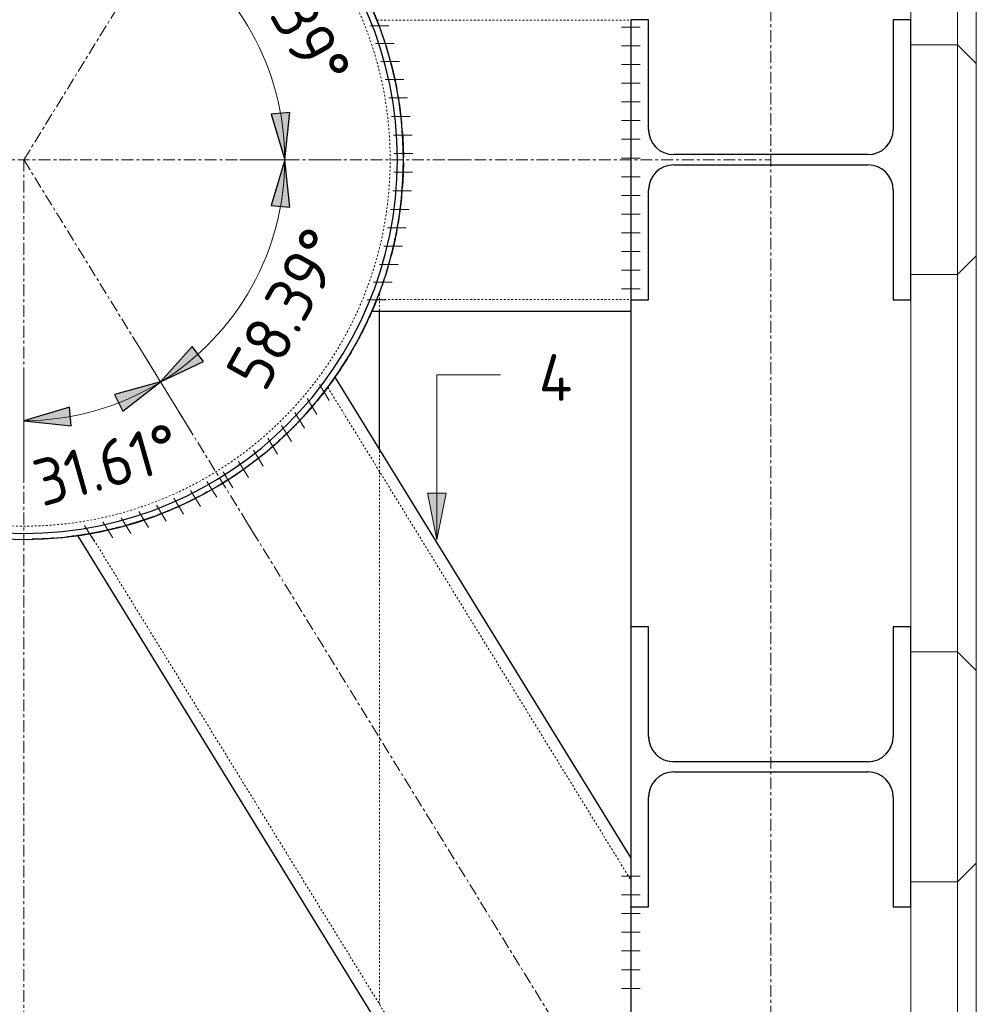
# Model space of a CAD drawing. Header units: millimetres. Extents: x -102180 to -55092, y -1328 to 109139.
# Tile 3 of 42: x -100850 to -99826, y 356 to 1410. Entities that reach past the tile are written whole.
import ezdxf

# ---------------------------------------------------------------- set-up
doc = ezdxf.new("R2010")
doc.units = ezdxf.units.MM
for name, pattern in [('Dash', [6.35, 3.175, -3.175]), ('Grid Line', [22.225, 12.7, -3.175, 3.175, -3.175]), ('XX-HIDDEN', [4, 2, -2])]:
    doc.linetypes.add(name, pattern=pattern)
for name, color, linetype, lineweight in [('Multi-Category Tags', 50, 'Continuous', 18), ('Multi-Category Tags-1', 7, 'Continuous', 18), ('N-CO-BC-BETONVORM-G', 50, 'Continuous', 25), ('N-CO-BC-BETONVORM-G-1', 50, 'XX-HIDDEN', 18), ('N-CO-BC-BETONVORM-GN', 10, 'XX-HIDDEN', 18), ('N-CO-KC-KUNSTSTOFVORM-G', 7, 'Continuous', 13), ('N-CO-SC-STAALVORM-G', 10, 'Continuous', 25), ('X-XX-AL-CONSTRUCTIELIJN-G-2', 7, 'Grid Line', 18), ('X-XX-AL-M', 7, 'Continuous', 18), ('X-XX-AL-M-20', 7, 'Continuous', 18), ('X_XX_AL_DETAIL1_G', 7, 'Continuous', 13)]:
    doc.layers.add(name, color=color, linetype=linetype, lineweight=lineweight)
doc.styles.add('NLCS-ISO', font='NLCS-ISO.ttf', dxfattribs={"height": 50})
doc.dimstyles.new('2_5_NLCS_arrow_fill', dxfattribs={"dimscale": 304.8, "dimtxt": 50.137748, "dimasz": 0.164042, "dimexe": 0.15748, "dimexo": 0.104987, "dimgap": 0.032808, "dimtad": 1, "dimdec": 0, "dimzin": 0, "dimdsep": 46, "dimtxsty": 'NLCS-ISO', "dimsah": 1, "dimcen": 0.09, "dimazin": 0, "dimtfac": 1, "dimtdec": 4, "dimtix": 1, "dimtmove": 2, "dimatfit": 3, "dimfxl": 1, "dimtvp": 1, "dimtolj": 1, "dimtzin": 0, "dimarcsym": 2})
doc.dimstyles.new('2_5_NLCS_arrow_fill_1', dxfattribs={"dimscale": 304.8, "dimtxt": 50.137748, "dimasz": 0.164042, "dimexe": 0.15748, "dimexo": 0.104987, "dimgap": 0.032808, "dimtad": 1, "dimdec": 0, "dimzin": 0, "dimdsep": 46, "dimtxsty": 'NLCS-ISO', "dimsah": 1, "dimcen": 0.09, "dimazin": 0, "dimtfac": 1, "dimtdec": 4, "dimtix": 1, "dimtmove": 0, "dimatfit": 3, "dimfxl": 1, "dimtvp": 1, "dimtolj": 1, "dimtzin": 0, "dimarcsym": 2})
doc.dimstyles.new('2_5_NLCS_arrow_fill_2', dxfattribs={"dimscale": 304.8, "dimtxt": 50.137748, "dimasz": 0.164042, "dimexe": 0.15748, "dimexo": 0.104987, "dimgap": 0.032808, "dimtad": 1, "dimdec": 0, "dimzin": 0, "dimdsep": 46, "dimtxsty": 'NLCS-ISO', "dimsah": 1, "dimcen": 0.09, "dimazin": 0, "dimtfac": 1, "dimtdec": 4, "dimtix": 1, "dimtmove": 2, "dimatfit": 3, "dimfxl": 1, "dimtvp": 1, "dimtolj": 1, "dimtzin": 0, "dimarcsym": 2})

# ---------------------------------------------------------------- blocks, each defined once
blk = doc.blocks.new('NLI_Balk_Buis - ø323_9_12_5-V1-Zijaanzicht geleidewerk enkel')
at = {"layer": 'N-CO-BC-BETONVORM-GN'}
for p, q in [((-100520.3, 1016.4), (-100195.8, 489)), ((-100774.9, 859.7), (-100195.8, -81.3))]:
    blk.add_line(p, q, dxfattribs=at)
blk = doc.blocks.new('SF_Stalen afdekplaat3 - SF_Stalen afdekplaat-3578293-Zijaanzicht geleidewerk enkel')
at = {"layer": 'N-CO-SC-STAALVORM-G'}
for start, end in [(360, 180), (180, 360)]:
    blk.add_arc((-100845.704043, 1260), 400, start, end, dxfattribs=at)
blk = doc.blocks.new('SF_Stalen afdekplaat4 - SF_Stalen afdekplaat-3578332-Zijaanzicht geleidewerk enkel')
at = {"layer": 'N-CO-SC-STAALVORM-G'}
for start, end in [(360, 180), (180, 360)]:
    blk.add_arc((-100845.704043, 1260), 400, start, end, dxfattribs=at)
blk = doc.blocks.new('NLI_Balk_Buis - ø323_9_12_5-3581718-Zijaanzicht geleidewerk enkel')
at = {"layer": 'N-CO-BC-BETONVORM-GN'}
for p, q in [((-100467.7, 1409.4), (-100195.7, 1409.4)), ((-100467.7, 1110.5), (-100195.7, 1110.5))]:
    blk.add_line(p, q, dxfattribs=at)
blk = doc.blocks.new('GM_Hakorit_2850 - GM_Hakorit_2850-3594086-Zijaanzicht geleidewerk enkel')
at = {"layer": 'N-CO-KC-KUNSTSTOFVORM-G'}
for p, q in [((-99825.7, 1806.9), (-99825.7, 1363.1)), ((-99845.7, 1787), (-99845.7, 1383)), ((-99895.7, 1410), (-99895.7, 1760)), ((-99825.7, 1156.9), (-99825.7, 713.1)), ((-99845.7, 1137), (-99845.7, 733)), ((-99895.7, 760), (-99895.7, 1110)), ((-99825.7, 506.9), (-99825.7, 63.1)), ((-99845.7, 487), (-99845.7, 83)), ((-99895.7, 110), (-99895.7, 460))]:
    blk.add_line(p, q, dxfattribs=at)
blk = doc.blocks.new('GM_Hakorit_1120 - GM_Hakorit_1120-3596844-Zijaanzicht geleidewerk enkel')
at = {"layer": 'N-CO-KC-KUNSTSTOFVORM-G'}
for p, q in [((-99845.704043, 2683), (-99895.704043, 2683)), ((-99845.704043, 2437), (-99845.704043, 2683)), ((-99845.704043, 2683), (-99825.704043, 2663)), ((-99825.704043, 2663), (-99825.704043, 2457)), ((-99825.704043, 2457), (-99845.704043, 2437)), ((-99895.704043, 2437), (-99845.704043, 2437))]:
    blk.add_line(p, q, dxfattribs=at)
blk = doc.blocks.new('NLI_Balk_Buis - ø813_14_2-3568875-Zijaanzicht geleidewerk enkel')
at = {"layer": 'N-CO-BC-BETONVORM-GN'}
for start, end in [(0, 180), (180, 360)]:
    blk.add_arc((-100845.704043, 1260), 392.3, start, end, dxfattribs=at)
at = {"layer": 'N-CO-SC-STAALVORM-G'}
for start, end in [(0, 180), (180, 360)]:
    blk.add_arc((-100845.704043, 1260), 406.5, start, end, dxfattribs=at)
blk = doc.blocks.new('DIMBLOCK1-Zijaanzicht geleidewerk enkel')
at = {"layer": 'X-XX-AL-M-20', "lineweight": 25}
for points in [[(-100566.3, 1260), (-100560.9, 1310.7), (-100580.8, 1308.9)], [(-100566.3, 1260), (-100580.8, 1211.1), (-100560.9, 1209.3)], [(-100699.3, 1022.1), (-100653.3, 1044), (-100665.3, 1060)]]:
    blk.add_hatch(color=256, dxfattribs=at).paths.add_polyline_path(points, flags=0)
for p, q in [((-100560.9, 1310.7), (-100580.8, 1308.9)), ((-100580.8, 1308.9), (-100566.3, 1260)), ((-100566.3, 1260), (-100560.9, 1310.7)), ((-100566.3, 1260), (-100580.8, 1211.1)), ((-100560.9, 1209.3), (-100566.3, 1260)), ((-100580.8, 1211.1), (-100560.9, 1209.3)), ((-100665.3, 1060), (-100699.3, 1022.1)), ((-100653.3, 1044), (-100665.3, 1060)), ((-100699.3, 1022.1), (-100653.3, 1044))]:
    blk.add_line(p, q, dxfattribs=at)
at = {"layer": 'X-XX-AL-M-20'}
for p, q in [((-100566.3, 1260), (-100614.3, 1260)), ((-100699.3, 1022.1), (-100724.4, 1062.9)), ((-100699.3, 1022.1), (-100699.3, 1022.1)), ((-100699.3, 1022.1), (-100699.3, 1022.1)), ((-100699.3, 1022.1), (-100665.7, 967.6))]:
    blk.add_line(p, q, dxfattribs=at)
at = {"layer": 'X-XX-AL-M-20', "linetype": 'Dash'}
blk.add_line((-100566.3, 1260), (-100502.3, 1260), dxfattribs=at)
at = {"layer": 'X-XX-AL-M-20'}
blk.add_arc((-100845.7, 1260), 279.4, 301.6075, 0, dxfattribs=at)
blk.add_arc((-100845.7, 1260), 279.4, 301.6075, 0, dxfattribs=at)
at = {"layer": 'X-XX-AL-M-20', "color": 0, "insert": (-100631.3, 1034), "char_height": 50, "width": 222.498, "attachment_point": 1, "rotation": 60.8038, "line_spacing_factor": 1.135194, "style": 'NLCS-ISO'}
blk.add_mtext('58.39°', dxfattribs=at)
blk = doc.blocks.new('DIMBLOCK2-Zijaanzicht geleidewerk enkel')
at = {"layer": 'X-XX-AL-M-20', "lineweight": 25}
for points in [[(-100699.3, 1497.9), (-100665.3, 1460), (-100653.3, 1476)], [(-100566.3, 1260), (-100560.9, 1310.7), (-100580.8, 1308.9)], [(-100566.3, 1260), (-100580.8, 1211.1), (-100560.9, 1209.3)]]:
    blk.add_hatch(color=256, dxfattribs=at).paths.add_polyline_path(points, flags=0)
at = {"layer": 'X-XX-AL-M-20'}
for p, q in [((-100699.3, 1497.9), (-100665.7, 1552.4)), ((-100699.3, 1497.9), (-100724.4, 1457.1)), ((-100566.3, 1260), (-100614.3, 1260)), ((-100566.3, 1260), (-100566.3, 1260)), ((-100566.3, 1260), (-100566.3, 1260))]:
    blk.add_line(p, q, dxfattribs=at)
at = {"layer": 'X-XX-AL-M-20', "lineweight": 25}
for p, q in [((-100699.3, 1497.9), (-100665.3, 1460)), ((-100653.3, 1476), (-100699.3, 1497.9)), ((-100665.3, 1460), (-100653.3, 1476)), ((-100560.9, 1310.7), (-100580.8, 1308.9)), ((-100580.8, 1308.9), (-100566.3, 1260)), ((-100566.3, 1260), (-100560.9, 1310.7)), ((-100566.3, 1260), (-100580.8, 1211.1)), ((-100560.9, 1209.3), (-100566.3, 1260)), ((-100580.8, 1211.1), (-100560.9, 1209.3))]:
    blk.add_line(p, q, dxfattribs=at)
at = {"layer": 'X-XX-AL-M-20', "linetype": 'Dash'}
blk.add_line((-100566.3, 1260), (-100502.3, 1260), dxfattribs=at)
at = {"layer": 'X-XX-AL-M-20'}
blk.add_arc((-100845.7, 1260), 279.4, 0, 58.3925, dxfattribs=at)
blk.add_arc((-100845.7, 1260), 279.4, 0, 58.3925, dxfattribs=at)
at = {"layer": 'X-XX-AL-M-20', "color": 0, "insert": (-100581.4, 1513.9), "char_height": 50, "width": 222.498, "attachment_point": 1, "rotation": 299.1962, "line_spacing_factor": 1.135194, "style": 'NLCS-ISO'}
blk.add_mtext('58.39°', dxfattribs=at)
blk = doc.blocks.new('DIMBLOCK4-Zijaanzicht geleidewerk enkel')
at = {"layer": 'X-XX-AL-M-20', "lineweight": 25}
for points in [[(-100699.3, 1022.1), (-100748.5, 1008.8), (-100739.6, 990.9)], [(-100845.7, 980.6), (-100795, 975.2), (-100796.8, 995.1)]]:
    blk.add_hatch(color=256, dxfattribs=at).paths.add_polyline_path(points, flags=0)
at = {"layer": 'X-XX-AL-M-20'}
for p, q in [((-100699.3, 1022.1), (-100724.4, 1062.9)), ((-100845.7, 980.6), (-100845.7, 1028.6)), ((-100699.3, 1022.1), (-100665.7, 967.6)), ((-100845.7, 980.6), (-100845.7, 980.6)), ((-100845.7, 980.6), (-100845.7, 916.6))]:
    blk.add_line(p, q, dxfattribs=at)
at = {"layer": 'X-XX-AL-M-20', "lineweight": 25}
for p, q in [((-100699.3, 1022.1), (-100748.5, 1008.8)), ((-100739.6, 990.9), (-100699.3, 1022.1)), ((-100748.5, 1008.8), (-100739.6, 990.9)), ((-100796.8, 995.1), (-100845.7, 980.6)), ((-100795, 975.2), (-100796.8, 995.1)), ((-100845.7, 980.6), (-100795, 975.2))]:
    blk.add_line(p, q, dxfattribs=at)
at = {"layer": 'X-XX-AL-M-20'}
blk.add_arc((-100845.7, 1260), 279.4, 270, 301.6075, dxfattribs=at)
blk.add_arc((-100845.7, 1260), 279.4, 270, 301.6075, dxfattribs=at)
at = {"layer": 'X-XX-AL-M-20', "color": 0, "insert": (-100839.6, 936.4), "char_height": 50, "width": 197.524, "attachment_point": 1, "rotation": 15.8038, "line_spacing_factor": 1.135194, "style": 'NLCS-ISO'}
blk.add_mtext('31.61°', dxfattribs=at)

msp = doc.modelspace()

# ---------------------------------------------------------------- hatches: boundary and pattern name
at = {"layer": 'Multi-Category Tags'}
msp.add_hatch(color=256, dxfattribs=at).paths.add_polyline_path([(-100403.3, 852.9), (-100393.3, 902.9), (-100413.3, 902.9)], flags=0)

# ---------------------------------------------------------------- linework, layer by layer
for p, q in [((-100403.3, 1029.6), (-100335.3, 1029.6)), ((-100403.3, 852.9), (-100403.3, 1029.6)), ((-100393.3, 902.9), (-100413.3, 902.9)), ((-100413.3, 902.9), (-100403.3, 852.9)), ((-100403.3, 852.9), (-100393.3, 902.9))]:
    msp.add_line(p, q, dxfattribs=at)
at = {"layer": 'N-CO-BC-BETONVORM-GN'}
for p, q in [((-100464.7, 1110.6), (-100464.7, 1118.2)), ((-100464.7, 1098.5), (-100464.7, 1110.5)), ((-100464.7, 926.1), (-100464.7, 949.2)), ((-100464.7, 355.8), (-100464.7, 925.9))]:
    msp.add_line(p, q, dxfattribs=at)
for centre, start, end in [((-100149.7, 1292.5), 180.8158, 209.1842), ((-99941.7, 1292.5), 330.8158, 359.1842), ((-100149.7, 1292.5), 210.8158, 239.1842), ((-99941.7, 1292.5), 300.8158, 329.1842), ((-100149.7, 1292.5), 240.8158, 269.1842), ((-99941.7, 1292.5), 270.8158, 299.1842), ((-100149.7, 1227.5), 120.8158, 149.1842), ((-100149.7, 1227.5), 90.8158, 119.1842), ((-99941.7, 1227.5), 60.8158, 89.1842), ((-99941.7, 1227.5), 30.8158, 59.1842), ((-100149.7, 1227.5), 150.8158, 179.1842), ((-99941.7, 1227.5), 0.8158, 29.1842), ((-100149.7, 642.5), 180.8158, 209.1842), ((-99941.7, 642.5), 330.8158, 359.1842), ((-100149.7, 642.5), 210.8158, 239.1842), ((-99941.7, 642.5), 300.8158, 329.1842), ((-100149.7, 642.5), 240.8158, 269.1842), ((-99941.7, 642.5), 270.8158, 299.1842), ((-100149.7, 577.5), 90.8158, 119.1842), ((-99941.7, 577.5), 60.8158, 89.1842), ((-100149.7, 577.5), 150.8158, 179.1842), ((-100149.7, 577.5), 120.8158, 149.1842), ((-99941.7, 577.5), 30.8158, 59.1842), ((-99941.7, 577.5), 0.8158, 29.1842)]:
    msp.add_arc(centre, 27, start, end, dxfattribs=at)
for points in [[(-100467.7, 1409.4), (-100467.7, 1409.4), (-100467.5, 1408.9), (-100467.1, 1407.9)], [(-100467.1, 1407.9), (-100467.5, 1408.9), (-100467.7, 1409.4), (-100467.7, 1409.4)], [(-100445.6, 1331.9), (-100445.6, 1332), (-100445.7, 1332.1), (-100445.7, 1332.2)], [(-100445.7, 1332.2), (-100445.5, 1331.4), (-100445.4, 1330.6), (-100445.2, 1329.8)], [(-100440.9, 1297.3), (-100440.8, 1296), (-100440.7, 1294.6), (-100440.6, 1293.3)], [(-100440.6, 1226.9), (-100440.7, 1225.5), (-100440.8, 1224.1), (-100440.9, 1222.7)], [(-100445.2, 1190.2), (-100445.4, 1189.4), (-100445.5, 1188.6), (-100445.7, 1187.8)], [(-100445.7, 1187.8), (-100445.7, 1187.9), (-100445.6, 1188), (-100445.6, 1188.1)], [(-100467.1, 1112.1), (-100467.5, 1111.1), (-100467.7, 1110.5), (-100467.7, 1110.5)], [(-100467.7, 1110.5), (-100467.7, 1110.5), (-100467.5, 1111.1), (-100467.1, 1112.1)], [(-100467.1, 1111.9), (-100467.1, 1112), (-100467, 1112.2), (-100467, 1112.3)], [(-100467, 1112.3), (-100467, 1112.2), (-100467.1, 1112), (-100467.1, 1111.9)], [(-100472.6, 1098.6), (-100472.5, 1098.9), (-100472.3, 1099.3), (-100472.2, 1099.6)], [(-100472.2, 1099.6), (-100472.3, 1099.3), (-100472.5, 1098.9), (-100472.6, 1098.6)], [(-100493.8, 1056.5), (-100493.6, 1056.8), (-100493.4, 1057.2), (-100493.2, 1057.6)], [(-100493.2, 1057.6), (-100493.4, 1057.2), (-100493.6, 1056.8), (-100493.8, 1056.5)], [(-100513.9, 1025.2), (-100513, 1026.4), (-100512.2, 1027.5), (-100511.4, 1028.7)], [(-100511.4, 1028.7), (-100512.2, 1027.5), (-100513, 1026.4), (-100513.9, 1025.2)], [(-100521.3, 1015), (-100520.6, 1015.9), (-100520.3, 1016.4), (-100520.3, 1016.4)], [(-100520.3, 1016.4), (-100520.3, 1016.4), (-100520.6, 1015.9), (-100521.3, 1015)], [(-100531.8, 1001.8), (-100531.7, 1001.8), (-100531.7, 1001.8), (-100531.7, 1001.9)], [(-100531.7, 1001.9), (-100531.7, 1001.8), (-100531.7, 1001.8), (-100531.8, 1001.8)], [(-100534.2, 998.8), (-100534.2, 998.9), (-100534.2, 998.9), (-100534.1, 998.9)], [(-100534.1, 998.9), (-100534.2, 998.9), (-100534.2, 998.9), (-100534.2, 998.8)], [(-100559.8, 971), (-100558.5, 972.3), (-100557.2, 973.6), (-100556, 974.9)], [(-100556, 974.9), (-100557.2, 973.6), (-100558.5, 972.3), (-100559.8, 971)], [(-100559, 971.8), (-100558.4, 972.4), (-100557.9, 973), (-100557.3, 973.5)], [(-100557.3, 973.5), (-100557.9, 973), (-100558.4, 972.4), (-100559, 971.8)], [(-100585.7, 947.5), (-100585, 948.1), (-100584.3, 948.7), (-100583.6, 949.3)], [(-100583.6, 949.3), (-100584.3, 948.7), (-100585, 948.1), (-100585.7, 947.5)], [(-100583.5, 949.3), (-100583.2, 949.7), (-100582.8, 950), (-100582.4, 950.3)], [(-100582.4, 950.3), (-100582.8, 950), (-100583.2, 949.7), (-100583.5, 949.3)], [(-100584.4, 948.6), (-100584.4, 948.6), (-100584.5, 948.6), (-100584.5, 948.5)], [(-100615.7, 924.8), (-100613.7, 926.2), (-100611.7, 927.6), (-100609.7, 929)], [(-100609.7, 929), (-100611.7, 927.6), (-100613.7, 926.2), (-100615.7, 924.8)], [(-100640.4, 909.2), (-100641.8, 908.4), (-100643.1, 907.6), (-100644.5, 906.8)], [(-100638.9, 910.1), (-100639.2, 909.8), (-100639.6, 909.6), (-100639.9, 909.4)], [(-100639.2, 909.9), (-100639.1, 909.9), (-100639, 910), (-100638.9, 910.1)], [(-100673.8, 891.6), (-100674, 891.5), (-100674.2, 891.5), (-100674.4, 891.4)], [(-100674.4, 891.4), (-100674.2, 891.5), (-100674, 891.5), (-100673.8, 891.6)], [(-100712.1, 876.1), (-100709.3, 877.1), (-100706.5, 878.1), (-100703.8, 879.1)], [(-100703.8, 879.1), (-100706.5, 878.1), (-100709.3, 877.1), (-100712.1, 876.1)], [(-100706.5, 878.1), (-100706.6, 878), (-100706.7, 878), (-100706.9, 877.9)], [(-100706.9, 877.9), (-100706.7, 878), (-100706.6, 878), (-100706.5, 878.1)], [(-100700.4, 880.4), (-100700, 880.5), (-100699.7, 880.6), (-100699.3, 880.8)], [(-100698.6, 881.1), (-100698.5, 881.1), (-100698.3, 881.2), (-100698.2, 881.2)], [(-100698.2, 881.2), (-100698.3, 881.2), (-100698.5, 881.1), (-100698.6, 881.1)], [(-100745.3, 866.1), (-100741.9, 867), (-100738.6, 867.8), (-100735.4, 868.8)], [(-100735.4, 868.8), (-100738.6, 867.8), (-100741.9, 867), (-100745.3, 866.1)], [(-100754.5, 863.9), (-100764.3, 861.6), (-100784.2, 857.8), (-100814.8, 854.3), (-100835.4, 853.5), (-100845.7, 853.5)], [(-100804.6, 855.6), (-100806.9, 855.3), (-100809.3, 855.1), (-100811.6, 854.9)], [(-100768.6, 860.9), (-100771.8, 860.3), (-100775.1, 859.7), (-100778.3, 859.1)], [(-100773.2, 860), (-100773.7, 859.9), (-100774.1, 859.9), (-100774.3, 859.8)], [(-100774.3, 859.8), (-100774.1, 859.9), (-100773.7, 859.9), (-100773.2, 860)]]:
    msp.add_open_spline(points, degree=3, dxfattribs=at)
for points, knots in [([(-100754.5, 863.9), (-100744.8, 866.1), (-100715.9, 873.9), (-100671.1, 891.5), (-100623.3, 918.3), (-100582, 949.3), (-100546.9, 983), (-100522.7, 1012.4), (-100506.3, 1036), (-100495.4, 1053.4), (-100487.6, 1067.5), (-100482.7, 1077), (-100480.1, 1082.2), (-100478.3, 1086), (-100476.6, 1089.7), (-100474.9, 1093.4), (-100473.4, 1096.9), (-100472, 1100.1), (-100470.6, 1103.2), (-100469.4, 1106.1), (-100468.4, 1108.8), (-100467.4, 1111.2), (-100466.6, 1113.2), (-100465.9, 1115), (-100465.4, 1116.5), (-100465, 1117.5), (-100464.8, 1118.1), (-100464.7, 1118.3), (-100464.8, 1118.1), (-100465, 1117.5), (-100465.4, 1116.5), (-100465.9, 1115), (-100466.6, 1113.2), (-100467.4, 1111.2), (-100468.4, 1108.8), (-100469.4, 1106.1), (-100470.6, 1103.2), (-100472, 1100.1), (-100473.4, 1096.9), (-100474.9, 1093.4), (-100476.6, 1089.7), (-100478.3, 1086), (-100480.1, 1082.2), (-100482.7, 1077), (-100487.6, 1067.5), (-100495.4, 1053.4), (-100506.3, 1036), (-100518.6, 1018.3), (-100532.4, 1000.6), (-100547.7, 983.2), (-100564.5, 966.2), (-100582.8, 949.6), (-100602.7, 933.8), (-100624.1, 918.8), (-100647.2, 904.9), (-100671.8, 892.2), (-100698, 880.9), (-100725.6, 871.3), (-100754.4, 863.5), (-100784.2, 857.8), (-100814.8, 854.3), (-100835.4, 853.5), (-100845.7, 853.5)], [0.0697674, 0.0697674, 0.0697674, 0.0697674, 0.0930233, 0.1395349, 0.1860465, 0.2325581, 0.2790698, 0.3255814, 0.3488372, 0.372093, 0.3953488, 0.4069767, 0.4127907, 0.4186047, 0.4244186, 0.4302326, 0.4360465, 0.4418605, 0.4476744, 0.4534884, 0.4593023, 0.4651163, 0.4709302, 0.4767442, 0.4825581, 0.4883721, 0.494186, 0.5, 0.505814, 0.5116279, 0.5174419, 0.5232558, 0.5290698, 0.5348837, 0.5406977, 0.5465116, 0.5523256, 0.5581395, 0.5639535, 0.5697674, 0.5755814, 0.5813953, 0.5872093, 0.5930233, 0.6046512, 0.627907, 0.6511628, 0.6744186, 0.6976744, 0.7209302, 0.744186, 0.7674419, 0.7906977, 0.8139535, 0.8372093, 0.8604651, 0.8837209, 0.9069767, 0.9302326, 0.9534884, 0.9767442, 1, 1, 1, 1]), ([(-100464.8, 1118), (-100464.8, 1118), (-100464.8, 1118.1), (-100464.7, 1118.2), (-100464.7, 1118.2)], [0.493303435, 0.493303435, 0.493303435, 0.493303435, 0.494186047, 0.498162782, 0.498162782, 0.498162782, 0.498162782]), ([(-100464.7, 1118.2), (-100464.7, 1118.2), (-100464.8, 1118.1), (-100464.8, 1118), (-100464.8, 1118)], [0.501843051, 0.501843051, 0.501843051, 0.501843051, 0.505813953, 0.50670103, 0.50670103, 0.50670103, 0.50670103]), ([(-100471.7, 1100.8), (-100471.3, 1101.6), (-100470.6, 1103.4), (-100469.4, 1106.1), (-100468.7, 1108), (-100468.4, 1108.9), (-100468.3, 1108.9)], [0.44326222, 0.44326222, 0.44326222, 0.44326222, 0.44767442, 0.45348837, 0.45930233, 0.4595889, 0.4595889, 0.4595889, 0.4595889]), ([(-100468.3, 1108.9), (-100468.4, 1108.9), (-100468.7, 1108), (-100469.4, 1106.1), (-100470.6, 1103.4), (-100471.3, 1101.6), (-100471.7, 1100.8)], [0.54041315, 0.54041315, 0.54041315, 0.54041315, 0.54069767, 0.54651163, 0.55232558, 0.55673836, 0.55673836, 0.55673836, 0.55673836]), ([(-100546.7, 984.6), (-100547.1, 984.2), (-100547.8, 983.4), (-100548.5, 982.7), (-100548.8, 982.4)], [0.719095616, 0.719095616, 0.719095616, 0.719095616, 0.720930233, 0.722174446, 0.722174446, 0.722174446, 0.722174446]), ([(-100582.5, 950.2), (-100582.7, 950.1), (-100582.9, 949.8), (-100583.2, 949.6), (-100583.3, 949.5)], [0.766730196, 0.766730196, 0.766730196, 0.766730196, 0.76744186, 0.767758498, 0.767758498, 0.767758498, 0.767758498]), ([(-100601.6, 935), (-100602, 934.6), (-100603.3, 933.7), (-100604.5, 932.8), (-100605.3, 932.2)], [0.78917265, 0.78917265, 0.78917265, 0.78917265, 0.790697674, 0.793396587, 0.793396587, 0.793396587, 0.793396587]), ([(-100621.8, 920.7), (-100622.7, 920.1), (-100624.2, 919.1), (-100625.8, 918.1), (-100626.5, 917.6)], [0.811237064, 0.811237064, 0.811237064, 0.811237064, 0.813953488, 0.816165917, 0.816165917, 0.816165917, 0.816165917]), ([(-100645.4, 906.3), (-100646.1, 905.9), (-100647, 905.4), (-100647.9, 904.8), (-100648.2, 904.7)], [0.835159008, 0.835159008, 0.835159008, 0.835159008, 0.837209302, 0.837898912, 0.837898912, 0.837898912, 0.837898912]), ([(-100696.5, 881.9), (-100697.1, 881.7), (-100698.4, 881.1), (-100699.7, 880.6), (-100700.4, 880.4)], [0.882201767, 0.882201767, 0.882201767, 0.882201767, 0.88372093, 0.885584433, 0.885584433, 0.885584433, 0.885584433])]:
    msp.add_open_spline(points, degree=3, knots=knots, dxfattribs=at)
at = {"layer": 'N-CO-SC-STAALVORM-G'}
for p, q in [((-100176.7, 1410), (-100195.7, 1410)), ((-100195.7, 1410), (-100195.7, 1110)), ((-100176.7, 1292.5), (-100176.7, 1410)), ((-99895.7, 1410), (-99914.7, 1410)), ((-99914.7, 1410), (-99914.7, 1292.5)), ((-99895.7, 1110), (-99895.7, 1410)), ((-99941.7, 1265.5), (-100149.7, 1265.5)), ((-100149.7, 1254.5), (-99941.7, 1254.5)), ((-100176.7, 1110), (-100176.7, 1227.5)), ((-99914.7, 1227.5), (-99914.7, 1110)), ((-100195.7, 1110), (-100176.7, 1110)), ((-100195.7, 1110), (-100195.7, 760)), ((-99914.7, 1110), (-99895.7, 1110)), ((-100472.9, 1098), (-100195.7, 1098)), ((-100464.7, 1098.1), (-100464.7, 1098.5)), ((-100464.7, 950), (-100464.7, 1098)), ((-100195.8, 512.8), (-100512.4, 1027.3)), ((-100464.7, 949.3), (-100464.7, 949.8)), ((-100788.2, 857.6), (-100195.8, -105.2)), ((-100176.7, 760), (-100195.7, 760)), ((-100195.7, 760), (-100195.7, 460)), ((-100176.7, 642.5), (-100176.7, 760)), ((-99895.7, 760), (-99914.7, 760)), ((-99914.7, 760), (-99914.7, 642.5)), ((-99895.7, 460), (-99895.7, 760)), ((-99941.7, 615.5), (-100149.7, 615.5)), ((-100149.7, 604.5), (-99941.7, 604.5)), ((-100176.7, 460), (-100176.7, 577.5)), ((-99914.7, 577.5), (-99914.7, 460)), ((-100195.7, 460), (-100176.7, 460)), ((-100195.7, 460), (-100195.7, 110)), ((-99914.7, 460), (-99895.7, 460))]:
    msp.add_line(p, q, dxfattribs=at)
for centre, start, end in [((-100149.7, 1292.5), 180, 270), ((-99941.7, 1292.5), 270, 360), ((-100149.7, 1227.5), 90, 180), ((-99941.7, 1227.5), 360, 90), ((-100149.7, 642.5), 180, 270), ((-99941.7, 642.5), 270, 360), ((-100149.7, 577.5), 90, 180), ((-99941.7, 577.5), 360, 90)]:
    msp.add_arc(centre, 27, start, end, dxfattribs=at)
for points, knots in [([(-100472.7, 1421.6), (-100472.9, 1422.1), (-100472.9, 1422.1), (-100471.6, 1419), (-100469.6, 1414.3), (-100468.2, 1410.7), (-100467.8, 1409.8)], [0.4782609, 0.4782609, 0.4782609, 0.4782609, 0.5217391, 0.5652174, 0.6086957, 0.623359, 0.623359, 0.623359, 0.623359]), ([(-100467.8, 1409.7), (-100467, 1407.9), (-100466, 1405.1), (-100464.8, 1402), (-100464.5, 1401.1)], [0.62374248, 0.62374248, 0.62374248, 0.62374248, 0.65217391, 0.66249882, 0.66249882, 0.66249882, 0.66249882]), ([(-100463, 1397.2), (-100462.5, 1395.6), (-100460.5, 1389.8), (-100457.4, 1380.4), (-100454.9, 1372), (-100454, 1368.6)], [0.67786392, 0.67786392, 0.67786392, 0.67786392, 0.69565217, 0.73913043, 0.76640279, 0.76640279, 0.76640279, 0.76640279]), ([(-100452.6, 1363.6), (-100452.5, 1363.2), (-100450.9, 1357.1), (-100448.7, 1347.8), (-100446.8, 1338.3), (-100446.2, 1335.2)], [0.77947848, 0.77947848, 0.77947848, 0.77947848, 0.7826087, 0.82608696, 0.84720214, 0.84720214, 0.84720214, 0.84720214]), ([(-100444.9, 1327.9), (-100444.8, 1326.9), (-100443.2, 1317.7), (-100442, 1308.1), (-100441.1, 1299.3)], [0.86306902, 0.86306902, 0.86306902, 0.86306902, 0.86956522, 0.92260764, 0.92260764, 0.92260764, 0.92260764]), ([(-100441.1, 1220.7), (-100441.3, 1219.1), (-100442.2, 1210.3), (-100443.5, 1200.8), (-100444.8, 1193.1), (-100444.9, 1192.1)], [0.07739236, 0.07739236, 0.07739236, 0.07739236, 0.08695652, 0.13043478, 0.13693098, 0.13693098, 0.13693098, 0.13693098]), ([(-100446.2, 1184.8), (-100446.8, 1181.7), (-100448.7, 1172.2), (-100450.9, 1162.9), (-100452.5, 1156.8), (-100452.6, 1156.4)], [0.15279786, 0.15279786, 0.15279786, 0.15279786, 0.17391304, 0.2173913, 0.22052152, 0.22052152, 0.22052152, 0.22052152]), ([(-100454, 1151.4), (-100454.9, 1148), (-100457.4, 1139.6), (-100460.5, 1130.2), (-100462.5, 1124.4), (-100463, 1122.8)], [0.23359721, 0.23359721, 0.23359721, 0.23359721, 0.26086957, 0.30434783, 0.32213608, 0.32213608, 0.32213608, 0.32213608]), ([(-100464.5, 1118.9), (-100464.8, 1118), (-100466, 1114.9), (-100467, 1112.1), (-100467.8, 1110.3)], [0.33750118, 0.33750118, 0.33750118, 0.33750118, 0.34782609, 0.37625752, 0.37625752, 0.37625752, 0.37625752]), ([(-100467.8, 1110.2), (-100468.2, 1109.3), (-100469.6, 1105.7), (-100471.6, 1101), (-100472.9, 1097.9), (-100472.9, 1097.9), (-100472.7, 1098.4)], [0.376641, 0.376641, 0.376641, 0.376641, 0.3913043, 0.4347826, 0.4782609, 0.5217391, 0.5217391, 0.5217391, 0.5217391]), ([(-100472.8, 1098.2), (-100473, 1097.8), (-100473.7, 1096.2), (-100474.7, 1093.8), (-100475.6, 1091.9), (-100476, 1091.1)], [0.56151866, 0.56151866, 0.56151866, 0.56151866, 0.56395349, 0.56976744, 0.57341507, 0.57341507, 0.57341507, 0.57341507]), ([(-100477.9, 1086.9), (-100478.1, 1086.6), (-100478.8, 1085.1), (-100480.1, 1082.2), (-100482.7, 1077), (-100486.4, 1069.8), (-100489.7, 1063.8), (-100491.5, 1060.5)], [0.58010757, 0.58010757, 0.58010757, 0.58010757, 0.58139535, 0.5872093, 0.59302326, 0.60465116, 0.618076, 0.618076, 0.618076, 0.618076]), ([(-100494.7, 1054.9), (-100495, 1054.4), (-100498.7, 1048.1), (-100503.8, 1040), (-100508.9, 1032.4), (-100510.1, 1030.6)], [0.625733, 0.625733, 0.625733, 0.625733, 0.62790698, 0.65116279, 0.65822005, 0.65822005, 0.65822005, 0.65822005]), ([(-100513.2, 1026.1), (-100513.5, 1025.7), (-100514.8, 1023.9), (-100517.2, 1020.5), (-100519.5, 1017.5), (-100520.1, 1016.7)], [0.54060354, 0.54060354, 0.54060354, 0.54060354, 0.56521739, 0.60869565, 0.62335901, 0.62335901, 0.62335901, 0.62335901]), ([(-100520.1, 1016.6), (-100521.3, 1015), (-100524.6, 1010.6), (-100529.2, 1004.9), (-100532.5, 1000.9), (-100532.9, 1000.3)], [0.62374248, 0.62374248, 0.62374248, 0.62374248, 0.65217391, 0.69565217, 0.70204923, 0.70204923, 0.70204923, 0.70204923]), ([(-100536, 996.7), (-100537.6, 994.8), (-100542.6, 989.1), (-100549.3, 981.7), (-100554.6, 976.3), (-100555.8, 975.1)], [0.71655404, 0.71655404, 0.71655404, 0.71655404, 0.73913043, 0.7826087, 0.79466628, 0.79466628, 0.79466628, 0.79466628]), ([(-100560.7, 970.1), (-100562.2, 968.6), (-100568.3, 962.7), (-100575.6, 956.1), (-100581.5, 951.1), (-100582.2, 950.5)], [0.8112658, 0.8112658, 0.8112658, 0.8112658, 0.82608696, 0.86956522, 0.87544121, 0.87544121, 0.87544121, 0.87544121]), ([(-100588.1, 945.5), (-100593.5, 941.1), (-100600.4, 935.7), (-100607.6, 930.5), (-100608.9, 929.6)], [0.89148992, 0.89148992, 0.89148992, 0.89148992, 0.93478261, 0.94416481, 0.94416481, 0.94416481, 0.94416481]), ([(-100646.5, 905.7), (-100654.8, 901), (-100663.4, 896.5), (-100672, 892.5), (-100672.3, 892.3)], [0.03115786, 0.03115786, 0.03115786, 0.03115786, 0.08695652, 0.08893262, 0.08893262, 0.08893262, 0.08893262]), ([(-100678.1, 889.6), (-100682.4, 887.7), (-100690.7, 884.1), (-100698.9, 880.9), (-100702.9, 879.4)], [0.10196184, 0.10196184, 0.10196184, 0.10196184, 0.13043478, 0.15886498, 0.15886498, 0.15886498, 0.15886498]), ([(-100708.3, 877.4), (-100708.6, 877.3), (-100715, 875), (-100725.1, 871.7), (-100734.2, 869.1), (-100737.7, 868.1)], [0.17175003, 0.17175003, 0.17175003, 0.17175003, 0.17391304, 0.2173913, 0.24679157, 0.24679157, 0.24679157, 0.24679157]), ([(-100742, 866.9), (-100742.2, 866.9), (-100747.5, 865.5), (-100757.2, 863.2), (-100767.1, 861.1), (-100772.1, 860.2), (-100773.6, 859.9)], [0.2589485, 0.2589485, 0.2589485, 0.2589485, 0.2608696, 0.3043478, 0.3478261, 0.3690752, 0.3690752, 0.3690752, 0.3690752]), ([(-100813.1, 854.8), (-100813.6, 854.8), (-100821.5, 854.1), (-100829.5, 853.8), (-100836.8, 853.6)], [0.9754065, 0.9754065, 0.9754065, 0.9754065, 0.97674419, 0.99334876, 0.99334876, 0.99334876, 0.99334876]), ([(-100776.8, 859.4), (-100777.2, 859.3), (-100780.4, 858.8), (-100785, 858), (-100787.7, 857.7), (-100788.2, 857.6), (-100788.2, 857.6)], [0.3846583, 0.3846583, 0.3846583, 0.3846583, 0.3913043, 0.4347826, 0.4782609, 0.4972049, 0.4972049, 0.4972049, 0.4972049])]:
    msp.add_open_spline(points, degree=3, knots=knots, dxfattribs=at)
for points in [[(-100456.7, 1377.9), (-100456.9, 1378.6), (-100457.1, 1379.3), (-100457.3, 1379.9)], [(-100457.3, 1379.9), (-100457.1, 1379.3), (-100456.9, 1378.6), (-100456.7, 1377.9)], [(-100452.2, 1361.9), (-100452.3, 1362.2), (-100452.3, 1362.5), (-100452.4, 1362.7)], [(-100452.4, 1362.7), (-100452.3, 1362.5), (-100452.3, 1362.2), (-100452.2, 1361.9)], [(-100448, 1344.2), (-100448.2, 1345), (-100448.4, 1345.7), (-100448.5, 1346.5)], [(-100448.5, 1346.5), (-100448.4, 1345.8), (-100448.2, 1345), (-100448, 1344.2)], [(-100444.4, 1324.9), (-100444.5, 1325.3), (-100444.5, 1325.6), (-100444.6, 1326)], [(-100444.6, 1326), (-100444.5, 1325.6), (-100444.5, 1325.3), (-100444.4, 1324.9)], [(-100440.4, 1290.5), (-100439.7, 1281.5), (-100439.3, 1272.3), (-100439.2, 1263.1)], [(-100439.2, 1256.9), (-100439.3, 1247.7), (-100439.7, 1238.5), (-100440.4, 1229.5)], [(-100444.4, 1195.1), (-100444.5, 1194.7), (-100444.5, 1194.4), (-100444.6, 1194)], [(-100444.6, 1194), (-100444.5, 1194.4), (-100444.5, 1194.7), (-100444.4, 1195.1)], [(-100448, 1175.8), (-100448.2, 1175), (-100448.4, 1174.2), (-100448.5, 1173.5)], [(-100448.5, 1173.5), (-100448.4, 1174.3), (-100448.2, 1175), (-100448, 1175.8)], [(-100452.2, 1158.1), (-100452.3, 1157.8), (-100452.3, 1157.5), (-100452.4, 1157.3)], [(-100452.4, 1157.3), (-100452.3, 1157.5), (-100452.3, 1157.8), (-100452.2, 1158.1)], [(-100456.7, 1142.1), (-100456.9, 1141.4), (-100457.1, 1140.7), (-100457.3, 1140.1)], [(-100457.3, 1140.1), (-100457.1, 1140.7), (-100456.9, 1141.4), (-100456.7, 1142.1)], [(-100472.6, 1098.6), (-100472.7, 1098.5), (-100472.7, 1098.4), (-100472.8, 1098.3)], [(-100515.2, 1023.4), (-100516.2, 1021.9), (-100517.3, 1020.4), (-100518.4, 1019)], [(-100519.9, 1017), (-100523.6, 1011.9), (-100527.6, 1006.9), (-100531.7, 1001.9)], [(-100537.7, 994.7), (-100539.9, 992.1), (-100542.2, 989.5), (-100544.6, 986.9)], [(-100541.4, 990.5), (-100540.9, 991), (-100540.5, 991.5), (-100540, 992.1)], [(-100540, 992.1), (-100540.5, 991.5), (-100540.9, 991), (-100541.4, 990.5)], [(-100550.1, 980.9), (-100549.4, 981.7), (-100548.7, 982.5), (-100548, 983.2)], [(-100548, 983.2), (-100548.7, 982.5), (-100549.4, 981.7), (-100550.1, 980.9)], [(-100551, 980), (-100552, 979), (-100553, 977.9), (-100554.1, 976.8)], [(-100552.7, 978.3), (-100552.1, 978.9), (-100551.4, 979.5), (-100550.8, 980.2)], [(-100550.8, 980.2), (-100551.4, 979.5), (-100552.1, 978.9), (-100552.7, 978.3)], [(-100568.9, 962.3), (-100572.8, 958.7), (-100576.8, 955.1), (-100580.9, 951.6)], [(-100567, 964.1), (-100565.4, 965.6), (-100563.9, 967.1), (-100562.3, 968.6)], [(-100562.3, 968.6), (-100563.9, 967.1), (-100565.4, 965.6), (-100567, 964.1)], [(-100565.6, 965.4), (-100565, 966), (-100564.4, 966.5), (-100563.9, 967.1)], [(-100563.8, 967.1), (-100564.4, 966.5), (-100565, 966), (-100565.6, 965.4)], [(-100580.1, 952.3), (-100579.8, 952.5), (-100579.6, 952.7), (-100579.3, 953)], [(-100579.3, 953), (-100579.5, 952.8), (-100579.8, 952.5), (-100580.1, 952.3)], [(-100580, 952.3), (-100579.8, 952.5), (-100579.6, 952.7), (-100579.4, 952.9)], [(-100579.4, 952.9), (-100579.6, 952.7), (-100579.8, 952.5), (-100580, 952.3)], [(-100589.6, 944.3), (-100592.7, 941.8), (-100595.8, 939.4), (-100599, 937)], [(-100600.9, 935.5), (-100600.1, 936.1), (-100599.3, 936.7), (-100598.5, 937.3)], [(-100598.5, 937.3), (-100599.3, 936.7), (-100600.1, 936.1), (-100600.9, 935.5)], [(-100613.7, 926.2), (-100619.9, 921.9), (-100626.2, 917.8), (-100632.7, 913.8)], [(-100620, 921.9), (-100619.8, 922), (-100619.7, 922.1), (-100619.5, 922.3)], [(-100619.5, 922.3), (-100619.7, 922.1), (-100619.8, 922), (-100620, 921.9)], [(-100617.7, 923.5), (-100618, 923.3), (-100618.3, 923.1), (-100618.6, 922.9)], [(-100632.7, 913.8), (-100634.6, 912.6), (-100636.5, 911.5), (-100638.4, 910.3)], [(-100629, 916.1), (-100631.1, 914.8), (-100633.2, 913.4), (-100635.4, 912.1)], [(-100650.3, 903.6), (-100655.8, 900.5), (-100661.5, 897.6), (-100667.3, 894.7)], [(-100681.5, 888.1), (-100685.6, 886.3), (-100689.6, 884.6), (-100693.8, 883)], [(-100668.1, 894.4), (-100667.8, 894.5), (-100667.5, 894.6), (-100667.2, 894.8)], [(-100667.2, 894.8), (-100667.5, 894.6), (-100667.8, 894.5), (-100668.1, 894.4)], [(-100709.3, 877.1), (-100710, 876.8), (-100710.6, 876.6), (-100711.2, 876.4)], [(-100711.2, 876.4), (-100710.6, 876.6), (-100710, 876.8), (-100709.3, 877.1)], [(-100695.3, 882.4), (-100695, 882.5), (-100694.6, 882.6), (-100694.3, 882.7)], [(-100694.3, 882.7), (-100694.6, 882.6), (-100695, 882.5), (-100695.3, 882.4)], [(-100690.7, 884.2), (-100691, 884.1), (-100691.4, 883.9), (-100691.7, 883.8)], [(-100691.7, 883.8), (-100691.4, 883.9), (-100691, 884.1), (-100690.7, 884.2)], [(-100747.4, 865.6), (-100748.9, 865.2), (-100750.4, 864.8), (-100751.8, 864.5)], [(-100743.2, 866.6), (-100743.6, 866.5), (-100743.9, 866.4), (-100744.3, 866.4)], [(-100744.3, 866.4), (-100743.9, 866.4), (-100743.6, 866.5), (-100743.2, 866.6)], [(-100728.9, 870.6), (-100730.3, 870.2), (-100731.7, 869.8), (-100733.1, 869.4)], [(-100726.3, 871.4), (-100727.1, 871.2), (-100728, 870.9), (-100728.8, 870.7)], [(-100728.8, 870.7), (-100728, 870.9), (-100727.1, 871.2), (-100726.3, 871.4)], [(-100725, 871.8), (-100724.6, 871.9), (-100724.3, 872.1), (-100723.9, 872.2)], [(-100723.9, 872.2), (-100724.3, 872.1), (-100724.6, 871.9), (-100725, 871.8)], [(-100715.2, 875), (-100717.4, 874.3), (-100719.7, 873.5), (-100721.9, 872.8)], [(-100784.5, 858.1), (-100789.2, 857.4), (-100794, 856.8), (-100798.8, 856.2)], [(-100788.2, 857.6), (-100788.2, 857.6), (-100788, 857.6), (-100787.8, 857.6)], [(-100780, 858.8), (-100781.3, 858.6), (-100782.5, 858.4), (-100783.8, 858.2)], [(-100755.8, 863.6), (-100759, 862.8), (-100762.1, 862.2), (-100765.3, 861.5)]]:
    msp.add_open_spline(points, degree=3, dxfattribs=at)
at = {"layer": 'X-XX-AL-CONSTRUCTIELIJN-G-2'}
for p, q in [((-100045.7, 2710), (-100045.7, -190)), ((-100845.7, 1260), (-100045.7, 2560)), ((-101252.2, 1260), (-100045.7, 1260)), ((-100845.7, 1260), (-100045.7, -40)), ((-100845.7, 1260), (-100845.7, -607.8))]:
    msp.add_line(p, q, dxfattribs=at)
at = {"layer": 'X_XX_AL_DETAIL1_G'}
for p, q in [((-100454.9, 1403.6), (-100474.9, 1403.6)), ((-100205.7, 1401.9), (-100185.7, 1401.9)), ((-100449, 1384.5), (-100469, 1384.5)), ((-100205.7, 1381.9), (-100185.7, 1381.9)), ((-100443.3, 1365.3), (-100463.3, 1365.3)), ((-100205.7, 1361.9), (-100185.7, 1361.9)), ((-100438.6, 1345.9), (-100458.6, 1345.9)), ((-100205.7, 1341.9), (-100185.7, 1341.9)), ((-100434.8, 1326.2), (-100454.8, 1326.2)), ((-100205.7, 1321.9), (-100185.7, 1321.9)), ((-100432, 1306.4), (-100452, 1306.4)), ((-100205.7, 1301.9), (-100185.7, 1301.9)), ((-100430, 1286.5), (-100450, 1286.5)), ((-100205.7, 1281.9), (-100185.7, 1281.9)), ((-100429.2, 1266.6), (-100449.2, 1266.6)), ((-100368.4, 1260), (-100388.4, 1260)), ((-100205.7, 1261.9), (-100185.7, 1261.9)), ((-100429.6, 1246.6), (-100449.6, 1246.6)), ((-100205.7, 1241.9), (-100185.7, 1241.9)), ((-100430.6, 1226.6), (-100450.6, 1226.6)), ((-100205.7, 1221.9), (-100185.7, 1221.9)), ((-100432.9, 1206.7), (-100452.9, 1206.7)), ((-100205.7, 1201.9), (-100185.7, 1201.9)), ((-100436.2, 1187), (-100456.2, 1187)), ((-100205.7, 1181.9), (-100185.7, 1181.9)), ((-100440.3, 1167.4), (-100460.3, 1167.4)), ((-100205.7, 1161.9), (-100185.7, 1161.9)), ((-100444.7, 1147.9), (-100464.7, 1147.9)), ((-100205.7, 1141.9), (-100185.7, 1141.9)), ((-100451.1, 1129), (-100471.1, 1129)), ((-100205.7, 1121.9), (-100185.7, 1121.9)), ((-100457.9, 1110.2), (-100477.9, 1110.2)), ((-100518.6, 1002.4), (-100529.1, 1019.5)), ((-100531.8, 987.4), (-100542.3, 1004.5)), ((-100545.1, 972.5), (-100555.6, 989.5)), ((-100559.2, 958.3), (-100569.7, 975.4)), ((-100573.9, 944.8), (-100584.4, 961.8)), ((-100589.3, 932), (-100599.8, 949)), ((-100605.2, 919.9), (-100615.7, 936.9)), ((-100621.8, 908.7), (-100632.3, 925.8)), ((-100639.1, 898.6), (-100649.6, 915.6)), ((-100674.7, 880.5), (-100685.2, 897.5)), ((-100656.6, 888.9), (-100667.1, 906)), ((-100693.3, 873), (-100703.8, 890)), ((-100731, 859.7), (-100741.5, 876.7)), ((-100712.1, 866.2), (-100722.6, 883.3)), ((-100770.1, 851.2), (-100780.6, 868.3)), ((-100750.5, 855.3), (-100761, 872.3)), ((-100595.6, 853.5), (-100606, 870.5)), ((-100185.7, 492.8), (-100205.7, 492.8)), ((-100185.7, 472.8), (-100205.7, 472.8)), ((-100185.7, 452.8), (-100205.7, 452.8)), ((-100185.7, 432.8), (-100205.7, 432.8)), ((-100185.7, 412.8), (-100205.7, 412.8)), ((-100185.7, 392.8), (-100205.7, 392.8)), ((-100185.7, 372.8), (-100205.7, 372.8))]:
    msp.add_line(p, q, dxfattribs=at)

# ---------------------------------------------------------------- block references
at = {"layer": 'N-CO-BC-BETONVORM-G'}
for name, p in [('GM_Hakorit_2850 - GM_Hakorit_2850-3594086-Zijaanzicht geleidewerk enkel', (0, 0)), ('SF_Stalen afdekplaat3 - SF_Stalen afdekplaat-3578293-Zijaanzicht geleidewerk enkel', (0, 0)), ('SF_Stalen afdekplaat4 - SF_Stalen afdekplaat-3578332-Zijaanzicht geleidewerk enkel', (0, 0)), ('GM_Hakorit_1120 - GM_Hakorit_1120-3596844-Zijaanzicht geleidewerk enkel', (0, -1300)), ('GM_Hakorit_1120 - GM_Hakorit_1120-3596844-Zijaanzicht geleidewerk enkel', (0, -1950))]:
    msp.add_blockref(name, p, dxfattribs=at)
at = {"layer": 'N-CO-BC-BETONVORM-G-1'}
for name in ['NLI_Balk_Buis - ø813_14_2-3568875-Zijaanzicht geleidewerk enkel', 'NLI_Balk_Buis - ø323_9_12_5-3581718-Zijaanzicht geleidewerk enkel', 'NLI_Balk_Buis - ø323_9_12_5-V1-Zijaanzicht geleidewerk enkel']:
    msp.add_blockref(name, (0, 0), dxfattribs=at)

# ---------------------------------------------------------------- texts
at = {"layer": 'Multi-Category Tags-1', "insert": (-100294.2, 1051.8), "char_height": 50, "width": 48.101, "attachment_point": 1, "style": 'NLCS-ISO'}
msp.add_mtext('4', dxfattribs=at)

# ---------------------------------------------------------------- dimensions: what is measured, and where the dimension line sits
at = {"layer": 'X-XX-AL-M'}
dim = msp.add_angular_dim_3p(base=(-100582.2891, 1353.0947), center=(-100845.704, 1260), p1=(-100470.3225, 1260), p2=(-100648.9675, 1579.6968), dimstyle='2_5_NLCS_arrow_fill_1', override={"dimpost": '<>', "dimfxl": 366.224119}, dxfattribs=at)
dim.commit()
dim.dimension.update_dxf_attribs({"geometry": 'DIMBLOCK2-Zijaanzicht geleidewerk enkel', "text_midpoint": (-100571.2634, 1413.3561)})
for base, p1, p2, dimstyle, override, picture, middle, turn in [((-100628.364, 1084.4512), (-100648.9675, 940.3032), (-100470.3225, 1260), '2_5_NLCS_arrow_fill', {"dimpost": '<>', "dimfxl": 366.224119}, 'DIMBLOCK1-Zijaanzicht geleidewerk enkel', (-100547.9274, 1114.8438), 60.8038), ((-100794.619, 985.3286), (-100845.704, 884.6185), (-100648.9675, 940.3032), '2_5_NLCS_arrow_fill_2', {"dimpost": '<>', "dimfxl": 204.465255}, 'DIMBLOCK4-Zijaanzicht geleidewerk enkel', (-100735.5291, 931.1868), 15.8038)]:
    dim = msp.add_angular_dim_3p(base=base, center=(-100845.704, 1260), p1=p1, p2=p2, dimstyle=dimstyle, override=override, dxfattribs=at)
    dim.commit()
    dim.dimension.update_dxf_attribs({"geometry": picture, "text_midpoint": middle, "dimtype": 165, "text_rotation": turn})

doc.saveas('drawing.dxf')
